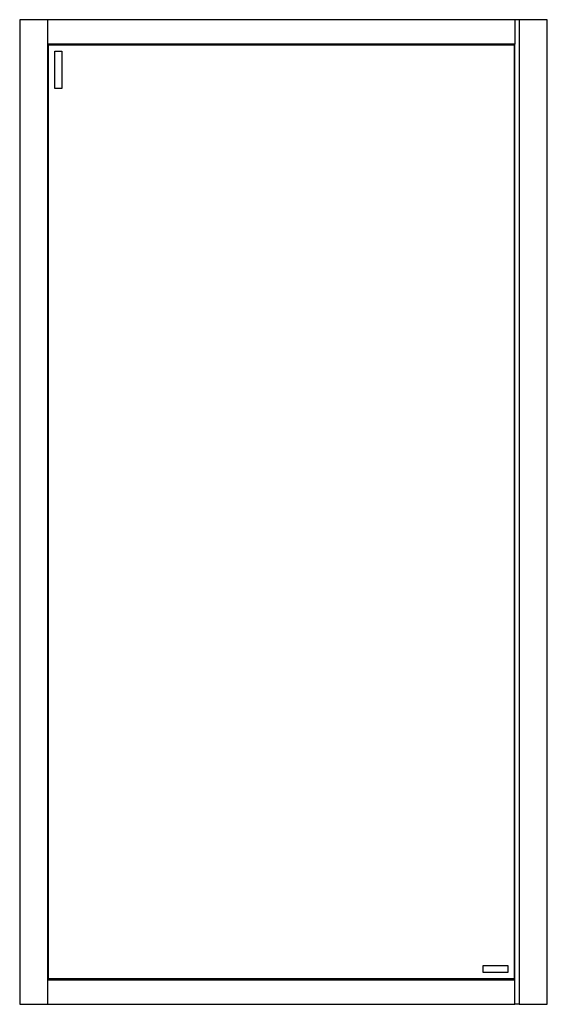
# Model space of a CAD drawing. Header units: millimetres. Extents: x 4015.09 to 4015.84, y 2903.78 to 2905.18.
import ezdxf

# ---------------------------------------------------------------- set-up
doc = ezdxf.new("R2010")
doc.units = ezdxf.units.MM
doc.layers.add('SANINDUSA', color=3, linetype='Continuous')

msp = doc.modelspace()

# ---------------------------------------------------------------- linework, layer by layer
at = {"layer": 'SANINDUSA'}
for p, q in [((4015.0924, 2905.1828), (4015.0924, 2903.7828)), ((4015.0927, 2905.1828), (4015.0924, 2905.1828)), ((4015.1321, 2905.1828), (4015.0927, 2905.1828)), ((4015.1324, 2905.1828), (4015.1321, 2905.1828)), ((4015.7961, 2905.1828), (4015.1324, 2905.1828)), ((4015.1324, 2903.7828), (4015.1324, 2905.1828)), ((4015.7961, 2905.1825), (4015.7961, 2905.1828)), ((4015.7964, 2905.1828), (4015.7961, 2905.1828)), ((4015.7961, 2905.1825), (4015.7961, 2905.1481)), ((4015.8024, 2905.1828), (4015.7964, 2905.1828)), ((4015.8024, 2905.1828), (4015.8024, 2903.7828)), ((4015.8027, 2905.1828), (4015.8024, 2905.1828)), ((4015.8418, 2905.1828), (4015.8027, 2905.1828)), ((4015.8424, 2905.1828), (4015.8418, 2905.1828)), ((4015.8424, 2903.7828), (4015.8424, 2905.1828)), ((4015.1324, 2905.1481), (4015.7961, 2905.1481)), ((4015.7961, 2905.1478), (4015.1324, 2905.1478)), ((4015.7959, 2905.1476), (4015.1324, 2905.1476)), ((4015.1331, 2905.1468), (4015.7951, 2905.1468)), ((4015.1331, 2903.8188), (4015.1331, 2905.1468)), ((4015.7951, 2905.1468), (4015.7951, 2903.8188)), ((4015.7959, 2905.1476), (4015.7961, 2905.1478)), ((4015.7959, 2905.1476), (4015.7959, 2905.1476)), ((4015.7961, 2905.1478), (4015.7961, 2905.1481)), ((4015.7961, 2903.8178), (4015.7961, 2905.1478)), ((4015.1421, 2905.1378), (4015.1521, 2905.1378)), ((4015.1421, 2905.0848), (4015.1421, 2905.1378)), ((4015.1521, 2905.1378), (4015.1521, 2905.0848)), ((4015.1521, 2905.0848), (4015.1421, 2905.0848)), ((4015.7511, 2903.8378), (4015.7861, 2903.8378)), ((4015.7511, 2903.8278), (4015.7511, 2903.8378)), ((4015.7861, 2903.8278), (4015.7511, 2903.8278)), ((4015.7861, 2903.8378), (4015.7861, 2903.8278)), ((4015.1324, 2903.8178), (4015.7961, 2903.8178)), ((4015.7961, 2903.8175), (4015.1324, 2903.8175)), ((4015.7951, 2903.8188), (4015.1331, 2903.8188)), ((4015.7959, 2903.8179), (4015.7959, 2903.818)), ((4015.7961, 2903.8178), (4015.7959, 2903.8179)), ((4015.7961, 2903.8175), (4015.7961, 2903.8178)), ((4015.7961, 2903.7831), (4015.7961, 2903.8175)), ((4015.0924, 2903.7828), (4015.0927, 2903.7828)), ((4015.0927, 2903.7828), (4015.1321, 2903.7828)), ((4015.1321, 2903.7828), (4015.1324, 2903.7828)), ((4015.1324, 2903.7828), (4015.7961, 2903.7828)), ((4015.7961, 2903.7828), (4015.7961, 2903.7831)), ((4015.7961, 2903.7828), (4015.7964, 2903.7828)), ((4015.8024, 2903.7828), (4015.7964, 2903.7828)), ((4015.8024, 2903.7828), (4015.8027, 2903.7828)), ((4015.8027, 2903.7828), (4015.8418, 2903.7828)), ((4015.8418, 2903.7828), (4015.8424, 2903.7828))]:
    msp.add_line(p, q, dxfattribs=at)
at = {"layer": 'SANINDUSA', "flags": 128}
for points in [[(4015.1324, 2905.1475), (4015.1327, 2905.1471), (4015.133, 2905.1469), (4015.1331, 2905.1468)], [(4015.1331, 2905.1468), (4015.133, 2905.1469), (4015.1327, 2905.1471), (4015.1324, 2905.1475)], [(4015.7951, 2905.1468), (4015.7952, 2905.1469), (4015.7954, 2905.1471), (4015.7959, 2905.1476)], [(4015.7959, 2905.1476), (4015.7954, 2905.1471), (4015.7952, 2905.1469), (4015.7951, 2905.1468)], [(4015.1331, 2903.8188), (4015.133, 2903.8187), (4015.1327, 2903.8184), (4015.1324, 2903.8181)], [(4015.1324, 2903.8181), (4015.1327, 2903.8184), (4015.133, 2903.8187), (4015.1331, 2903.8188)], [(4015.7959, 2903.818), (4015.7954, 2903.8184), (4015.7952, 2903.8187), (4015.7951, 2903.8188)], [(4015.7951, 2903.8188), (4015.7952, 2903.8187), (4015.7954, 2903.8184), (4015.7959, 2903.818)]]:
    msp.add_lwpolyline(points, dxfattribs=at)

doc.saveas('drawing.dxf')
